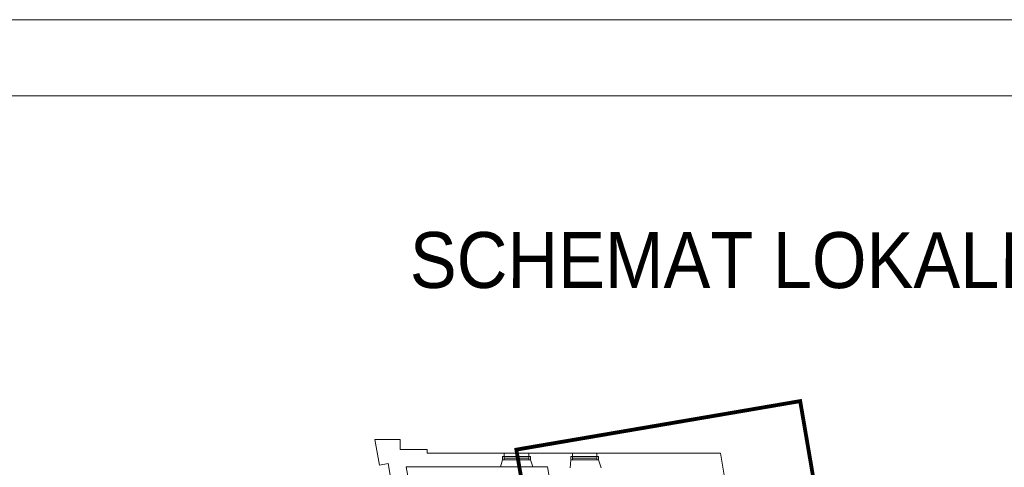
# Model space of a CAD drawing. Header units: centimetres. Extents: x 695802 to 711011, y 25963 to 44188.
# Tile 119 of 195: x 697490 to 697716, y 40646 to 40749. Entities that reach past the tile are written whole.
import ezdxf

# ---------------------------------------------------------------- set-up
doc = ezdxf.new("R2010")
doc.units = ezdxf.units.CM
doc.layers.add('Obrys powierzchni', color=50, linetype='Continuous', lineweight=9, plot=False)
for name, color, linetype, lineweight in [('Opis', 102, 'Continuous', 9), ('Przekrojowa', 253, 'Continuous', 25), ('Ramka', 255, 'Continuous', 9), ('S3_obrys zakresu', 1, 'Continuous', 5), ('Widokowa', 140, 'Continuous', 9)]:
    doc.layers.add(name, color=color, linetype=linetype, lineweight=lineweight)
doc.styles.add('ARIELCE', font='arial.ttf', dxfattribs={"width": 0.9})

# ---------------------------------------------------------------- blocks, each defined once
blk = doc.blocks.new('zw$2918')
at = {"layer": 'Przekrojowa', "color": 0, "lineweight": 0, "ltscale": 1.6}
for p, q in [((20.1, -117.3), (0, 0)), ((0, 0), (115, 0)), ((115, 0), (115, -45)), ((115, -45), (239, -45)), ((239, -45), (239, -63)), ((239, -63), (594, -63)), ((706, -63), (907, -63)), ((1019, -63), (1586.8, -63)), ((1644.6, -401), (1586.8, -63)), ((60.2, -110.4), (20.1, -117.3)), ((81.1, -232.8), (60.2, -110.4)), ((575.7, -125), (143.8, -125)), ((143.8, -125), (169.2, -273.1)), ((575.7, -125), (586.2, -92.8)), ((724.3, -125), (713.8, -92.8)), ((792.8, -125), (724.3, -125)), ((792.8, -125), (806.6, -205.4)), ((896.4, -129.9), (899.2, -92.8)), ((1038.1, -129.9), (1026.8, -92.8))]:
    blk.add_line(p, q, dxfattribs=at)
at = {"layer": 'Przekrojowa', "color": 0, "lineweight": 0}
for p, q in [((586.2, -92.8), (586.2, -78)), ((586.2, -78), (594, -78)), ((594, -78), (594, -63)), ((594, -63), (594, -78)), ((706, -78), (706, -63)), ((706, -63), (706, -78)), ((713.8, -78), (706, -78)), ((713.8, -92.8), (713.8, -78)), ((899.2, -92.8), (899.2, -78)), ((899.2, -78), (907, -78)), ((907, -78), (907, -63)), ((907, -63), (907, -78)), ((1019, -78), (1019, -63)), ((1019, -63), (1019, -78)), ((1026.8, -78), (1019, -78)), ((1026.8, -92.8), (1026.8, -78))]:
    blk.add_line(p, q, dxfattribs=at)
at = {"layer": 'Widokowa', "color": 0, "lineweight": 0}
for p, q in [((593.8, -78), (706, -78)), ((594, -78), (594, -92.8)), ((594, -85.4), (706, -85.4)), ((706, -78), (706, -92.8)), ((906.8, -78), (1019, -78)), ((907, -78), (907, -92.8)), ((907, -85.4), (1019, -85.4)), ((1019, -78), (1019, -92.8)), ((586.2, -92.8), (713.8, -92.8)), ((899.2, -92.8), (1026.8, -92.8))]:
    blk.add_line(p, q, dxfattribs=at)
at = {"layer": 'Widokowa', "color": 0, "lineweight": 0, "ltscale": 1.6}
for p, q in [((706, -63), (594, -63)), ((1019, -63), (907, -63)), ((724.3, -125), (575.7, -125))]:
    blk.add_line(p, q, dxfattribs=at)

msp = doc.modelspace()

# ---------------------------------------------------------------- linework, layer by layer
at = {"layer": 'Obrys powierzchni', "ltscale": 1.6}
for points in [[(695801.74, 40749.18), (697901.74, 40749.18), (697901.74, 39264.18), (695801.74, 39264.18)], [(695819.24, 40731.68), (697884.24, 40731.68), (697884.24, 39281.68), (695819.24, 39281.68)]]:
    msp.add_lwpolyline(points, close=True, dxfattribs=at)
at = {"layer": 'S3_obrys zakresu', "color": 1, "ltscale": 1.6, "true_color": 0xff0000, "const_width": 0.877}
msp.add_lwpolyline([(697603.83, 40650.47), (697669, 40661.61), (697680.79, 40592.66), (697615.62, 40581.52)], close=True, dxfattribs=at)

# ---------------------------------------------------------------- block references
at = {"layer": 'Ramka', "xscale": 0.05, "yscale": 0.05, "zscale": 0.05}
msp.add_blockref('zw$2918', (697571.36, 40652.79), dxfattribs=at)

# ---------------------------------------------------------------- texts
at = {"layer": 'Opis', "insert": (697579.36, 40700.43), "char_height": 14, "width": 724.063, "attachment_point": 1, "rotation": 359.981, "style": 'ARIELCE'}
msp.add_mtext('\\pxsm1,ql;{\\fArial|b0|i0|c238|p34;\\H0.916668x;SCHEMAT LOKALIZACYJNY}', dxfattribs=at)

doc.saveas('drawing.dxf')
